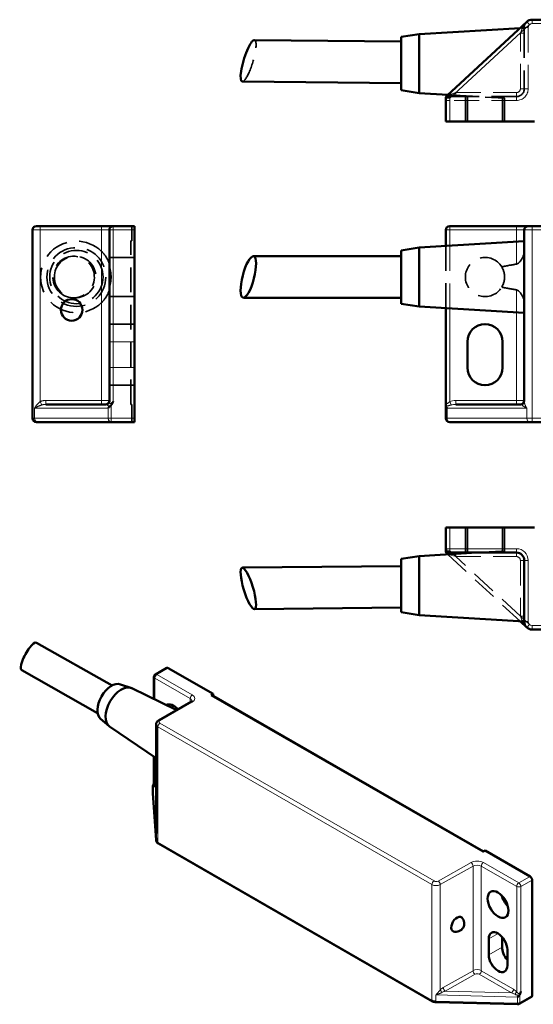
# Model space of a CAD drawing. Header units: millimetres. Extents: x 9 to 188, y 7 to 132.
# Tile 1 of 2: x 9 to 74, y 7 to 132. Entities that reach past the tile are written whole.
import ezdxf

# ---------------------------------------------------------------- set-up
doc = ezdxf.new("R2010")
doc.units = ezdxf.units.MM
doc.header["$LTSCALE"] = 0.5
doc.linetypes.add('CACHE', pattern=[9.525, 6.35, -3.175])
for name, color, linetype, lineweight in [('Arêtes cachées(ISO)', 6, 'CACHE', 35), ('Arêtes tangentes cachées(ISO)', 6, 'CACHE', 18), ('Arêtes tangentes visibles(ISO)', 7, 'Continuous', 18), ('Arêtes visibles(ISO)', 7, 'Continuous', 50)]:
    doc.layers.add(name, color=color, linetype=linetype, lineweight=lineweight)

msp = doc.modelspace()

# ---------------------------------------------------------------- linework, layer by layer
at = {"layer": 'Arêtes cachées(ISO)'}
for p, q in [((72.66, 131.28), (73.2, 131.31)), ((73.2, 131.34), (73.2, 130.64)), ((73.2, 130.64), (73.2, 123.54)), ((63.44, 122.77), (70.69, 122.33)), ((64.47, 122.54), (63.69, 122.54)), ((72.2, 122.54), (64.47, 122.54)), ((65.69, 122.54), (65.69, 119.34)), ((65.94, 122.54), (65.94, 119.34)), ((70.44, 122.54), (70.44, 119.34)), ((70.69, 122.33), (70.69, 119.34)), ((23.05, 106.03), (23.15, 106.03)), ((23.05, 106.03), (23.05, 106.03)), ((23.15, 106.03), (23.15, 104.13)), ((23.05, 83.29), (23.05, 104.13)), ((23.15, 104.13), (23.05, 104.13)), ((63.19, 103.49), (63.19, 95.57)), ((15.94, 102.18), (15.76, 102.18)), ((23.5, 102.03), (20.3, 102.03)), ((15.94, 96.88), (15.74, 96.88)), ((23.5, 97.03), (20.3, 97.03)), ((20.3, 93.53), (23.5, 93.53)), ((20.3, 85.73), (23.5, 85.73)), ((23.15, 83.29), (23.05, 83.29)), ((23.15, 83.29), (23.15, 81.03)), ((65.69, 64.38), (65.69, 67.58)), ((65.94, 64.38), (65.94, 67.58)), ((70.44, 64.38), (70.44, 67.58)), ((70.69, 64.59), (70.69, 67.58)), ((63.44, 64.15), (72.66, 55.64)), ((67.13, 64.38), (70.69, 64.59))]:
    msp.add_line(p, q, dxfattribs=at)
at = {"layer": 'Arêtes cachées(ISO)', "flags": 128}
for points in [[(73.52, 132.08), (73.5, 132.06), (73.48, 132.03), (73.46, 132.01), (73.43, 131.98), (73.41, 131.96), (73.39, 131.93), (73.37, 131.91), (73.36, 131.88), (73.34, 131.85), (73.32, 131.82), (73.31, 131.79), (73.29, 131.76), (73.28, 131.73), (73.27, 131.7), (73.25, 131.67), (73.24, 131.63), (73.23, 131.6), (73.23, 131.56), (73.22, 131.53), (73.21, 131.49), (73.21, 131.46), (73.2, 131.42), (73.2, 131.38), (73.2, 131.34)], [(63.69, 122.54), (63.66, 122.54), (63.63, 122.54), (63.6, 122.53), (63.57, 122.53), (63.53, 122.52), (63.5, 122.51), (63.47, 122.49), (63.44, 122.48), (63.42, 122.46), (63.39, 122.44), (63.36, 122.42), (63.34, 122.4), (63.31, 122.37), (63.29, 122.35), (63.27, 122.32), (63.26, 122.29), (63.24, 122.26), (63.23, 122.23), (63.22, 122.2), (63.21, 122.17), (63.2, 122.14), (63.2, 122.11), (63.19, 122.08), (63.19, 122.04)], [(70.33, 122.54), (70.36, 122.53), (70.39, 122.51), (70.41, 122.5), (70.44, 122.48), (70.46, 122.47), (70.48, 122.45), (70.51, 122.44), (70.53, 122.43), (70.55, 122.41), (70.57, 122.4), (70.58, 122.39), (70.6, 122.38), (70.61, 122.37), (70.63, 122.37), (70.64, 122.36), (70.65, 122.35), (70.66, 122.35), (70.67, 122.34), (70.68, 122.34), (70.68, 122.33), (70.69, 122.33), (70.69, 122.33), (70.69, 122.33), (70.69, 122.33)], [(19.3, 102.8), (19.3, 102.8), (19.3, 102.8), (19.3, 102.8), (19.3, 102.8), (19.3, 102.8), (19.3, 102.8), (19.3, 102.79), (19.3, 102.79), (19.3, 102.79), (19.31, 102.79), (19.31, 102.79), (19.31, 102.79), (19.31, 102.79), (19.31, 102.79), (19.31, 102.79), (19.31, 102.79), (19.31, 102.79), (19.31, 102.79), (19.31, 102.79), (19.31, 102.79), (19.31, 102.79), (19.31, 102.79), (19.31, 102.79), (19.31, 102.79)], [(20.3, 101.18), (20.3, 101.2), (20.29, 101.24), (20.27, 101.3), (20.25, 101.35), (20.22, 101.42), (20.2, 101.49), (20.17, 101.56), (20.13, 101.63), (20.1, 101.7), (20.06, 101.78), (20.02, 101.85), (19.98, 101.92), (19.94, 101.99), (19.89, 102.07), (19.84, 102.14), (19.79, 102.22), (19.74, 102.3), (19.68, 102.37), (19.62, 102.45), (19.56, 102.52), (19.5, 102.59), (19.44, 102.66), (19.37, 102.72), (19.31, 102.79)], [(72.2, 101.18), (72.29, 101.2), (72.38, 101.24), (72.45, 101.3), (72.52, 101.35), (72.59, 101.42), (72.65, 101.49), (72.7, 101.56), (72.76, 101.63), (72.81, 101.7), (72.85, 101.78), (72.9, 101.85), (72.94, 101.92), (72.97, 101.99), (73.01, 102.07), (73.04, 102.14), (73.07, 102.22), (73.1, 102.3), (73.13, 102.37), (73.15, 102.45), (73.17, 102.52), (73.18, 102.59), (73.19, 102.66), (73.2, 102.72), (73.2, 102.79)], [(73.2, 102.8), (73.2, 102.8), (73.2, 102.8), (73.2, 102.8), (73.2, 102.8), (73.2, 102.8), (73.2, 102.8), (73.2, 102.79), (73.2, 102.79), (73.2, 102.79), (73.2, 102.79), (73.2, 102.79), (73.2, 102.79), (73.2, 102.79), (73.2, 102.79), (73.2, 102.79), (73.2, 102.79), (73.2, 102.79), (73.2, 102.79), (73.2, 102.79), (73.2, 102.79), (73.2, 102.79), (73.2, 102.79), (73.2, 102.79), (73.2, 102.79)], [(20.3, 98.24), (20.33, 98.33), (20.36, 98.44), (20.39, 98.54), (20.42, 98.64), (20.44, 98.75), (20.46, 98.86), (20.48, 98.97), (20.49, 99.08), (20.5, 99.2), (20.51, 99.31), (20.52, 99.42), (20.52, 99.53), (20.52, 99.64), (20.51, 99.76), (20.5, 99.87), (20.49, 99.98), (20.48, 100.09), (20.46, 100.21), (20.44, 100.31), (20.42, 100.42), (20.39, 100.53), (20.36, 100.63), (20.33, 100.73), (20.3, 100.83)], [(70.33, 100.83), (70.4, 100.84), (70.47, 100.86), (70.54, 100.87), (70.61, 100.89), (70.68, 100.9), (70.75, 100.91), (70.83, 100.93), (70.9, 100.94), (70.98, 100.96), (71.05, 100.97), (71.13, 100.99), (71.21, 101), (71.29, 101.02), (71.36, 101.03), (71.44, 101.04), (71.53, 101.06), (71.61, 101.07), (71.69, 101.09), (71.77, 101.1), (71.86, 101.12), (71.94, 101.13), (72.03, 101.15), (72.11, 101.16), (72.2, 101.18)], [(70.33, 98.24), (70.39, 98.33), (70.44, 98.44), (70.48, 98.54), (70.53, 98.64), (70.57, 98.75), (70.6, 98.86), (70.63, 98.97), (70.65, 99.08), (70.67, 99.2), (70.68, 99.31), (70.69, 99.42), (70.69, 99.53), (70.69, 99.64), (70.68, 99.76), (70.67, 99.87), (70.65, 99.98), (70.63, 100.09), (70.6, 100.21), (70.57, 100.31), (70.53, 100.42), (70.48, 100.53), (70.44, 100.63), (70.39, 100.73), (70.33, 100.83)], [(72.2, 97.89), (72.11, 97.91), (72.03, 97.92), (71.94, 97.93), (71.86, 97.95), (71.77, 97.96), (71.69, 97.98), (71.61, 97.99), (71.53, 98.01), (71.44, 98.02), (71.36, 98.04), (71.29, 98.05), (71.21, 98.07), (71.13, 98.08), (71.05, 98.09), (70.98, 98.11), (70.9, 98.12), (70.83, 98.14), (70.75, 98.15), (70.68, 98.17), (70.61, 98.18), (70.54, 98.19), (70.47, 98.21), (70.4, 98.22), (70.33, 98.24)], [(19.31, 96.28), (19.37, 96.34), (19.44, 96.41), (19.5, 96.48), (19.56, 96.55), (19.62, 96.62), (19.68, 96.7), (19.74, 96.77), (19.79, 96.85), (19.84, 96.92), (19.89, 97), (19.94, 97.07), (19.98, 97.15), (20.02, 97.22), (20.06, 97.29), (20.1, 97.36), (20.13, 97.44), (20.17, 97.51), (20.2, 97.58), (20.22, 97.65), (20.25, 97.71), (20.27, 97.77), (20.29, 97.82), (20.3, 97.86), (20.3, 97.89)], [(73.2, 96.28), (73.2, 96.34), (73.19, 96.41), (73.18, 96.48), (73.17, 96.55), (73.15, 96.62), (73.13, 96.7), (73.1, 96.77), (73.07, 96.85), (73.04, 96.92), (73.01, 97), (72.97, 97.07), (72.94, 97.15), (72.9, 97.22), (72.85, 97.29), (72.81, 97.36), (72.76, 97.44), (72.7, 97.51), (72.65, 97.58), (72.59, 97.65), (72.52, 97.71), (72.45, 97.77), (72.38, 97.82), (72.29, 97.86), (72.2, 97.89)], [(19.31, 96.28), (19.31, 96.28), (19.31, 96.28), (19.31, 96.28), (19.31, 96.28), (19.31, 96.28), (19.31, 96.28), (19.31, 96.28), (19.31, 96.28), (19.31, 96.28), (19.31, 96.27), (19.31, 96.27), (19.31, 96.27), (19.31, 96.27), (19.31, 96.27), (19.3, 96.27), (19.3, 96.27), (19.3, 96.27), (19.3, 96.27), (19.3, 96.27), (19.3, 96.27), (19.3, 96.27), (19.3, 96.27), (19.3, 96.27), (19.3, 96.27)], [(73.2, 96.28), (73.2, 96.28), (73.2, 96.28), (73.2, 96.28), (73.2, 96.28), (73.2, 96.28), (73.2, 96.28), (73.2, 96.28), (73.2, 96.28), (73.2, 96.28), (73.2, 96.27), (73.2, 96.27), (73.2, 96.27), (73.2, 96.27), (73.2, 96.27), (73.2, 96.27), (73.2, 96.27), (73.2, 96.27), (73.2, 96.27), (73.2, 96.27), (73.2, 96.27), (73.2, 96.27), (73.2, 96.27), (73.2, 96.27), (73.2, 96.27)], [(20.52, 83.17), (20.52, 83.17), (20.51, 83.17), (20.51, 83.16), (20.51, 83.16), (20.5, 83.16), (20.5, 83.15), (20.5, 83.15), (20.49, 83.15), (20.49, 83.14), (20.49, 83.14), (20.49, 83.14), (20.48, 83.13), (20.48, 83.13), (20.48, 83.13), (20.47, 83.12), (20.47, 83.12), (20.46, 83.12), (20.46, 83.11), (20.46, 83.11), (20.45, 83.11), (20.45, 83.1), (20.45, 83.1), (20.44, 83.1), (20.44, 83.1)], [(20.8, 83.67), (20.79, 83.65), (20.78, 83.63), (20.77, 83.6), (20.76, 83.58), (20.75, 83.56), (20.74, 83.54), (20.73, 83.52), (20.71, 83.49), (20.7, 83.47), (20.69, 83.45), (20.68, 83.43), (20.67, 83.41), (20.66, 83.39), (20.65, 83.37), (20.64, 83.35), (20.62, 83.33), (20.61, 83.31), (20.6, 83.29), (20.59, 83.27), (20.58, 83.25), (20.56, 83.23), (20.55, 83.21), (20.53, 83.19), (20.52, 83.17)], [(70.69, 64.59), (70.69, 64.59), (70.69, 64.59), (70.69, 64.59), (70.68, 64.59), (70.68, 64.58), (70.67, 64.58), (70.66, 64.57), (70.65, 64.57), (70.64, 64.56), (70.63, 64.55), (70.61, 64.54), (70.6, 64.54), (70.58, 64.53), (70.57, 64.52), (70.55, 64.5), (70.53, 64.49), (70.51, 64.48), (70.48, 64.47), (70.46, 64.45), (70.44, 64.44), (70.41, 64.42), (70.39, 64.41), (70.36, 64.39), (70.33, 64.38)]]:
    msp.add_lwpolyline(points, dxfattribs=at)
at = {"layer": 'Arêtes cachées(ISO)'}
for radius in [3.75, 3.4]:
    msp.add_circle((16.1, 99.53), radius, dxfattribs=at)
for centre, radius, start, end in [((72.2, 123.54), 1, 270, 0), ((16.1, 99.53), 4.57, 45.5689, 314.4311), ((68.19, 99.53), 2.5, 31.2269, 328.7731)]:
    msp.add_arc(centre, radius, start, end, dxfattribs=at)
for centre, major_axis, ratio, start_param, end_param in [((38.02, 127.1), (0.8, 2.64), 0.217852, 3.205227, 6.34682), ((20.52, 82.79), (0.458, 0.458), 0.437897, 1.317782, 1.98354)]:
    msp.add_ellipse(centre, major_axis=major_axis, ratio=ratio, start_param=start_param, end_param=end_param, dxfattribs=at)
for centre, major_axis, ratio in [((15.75, 99.53), (-0.9, -2.49), 0.996324), ((15.94, 99.53), (-2.65, 0), 0.99995)]:
    msp.add_ellipse(centre, major_axis=major_axis, ratio=ratio, dxfattribs=at)
at = {"layer": 'Arêtes tangentes cachées(ISO)'}
for p, q in [((72.7, 130.64), (72.88, 131.15)), ((73.2, 130.64), (72.7, 130.64)), ((72.7, 123.54), (72.7, 130.64)), ((73.7, 131.34), (73.2, 131.34)), ((73.7, 131.34), (73.7, 123.54)), ((73.2, 123.54), (72.7, 123.54)), ((73.7, 123.54), (73.2, 123.54)), ((63.19, 122.04), (63.69, 122.04)), ((63.69, 122.54), (63.69, 122.32)), ((72.2, 122.04), (63.69, 122.04)), ((63.87, 122.85), (64.47, 123.04)), ((64.47, 123.04), (64.47, 122.54)), ((64.47, 123.04), (72.2, 123.04)), ((72.2, 122.54), (72.2, 123.04)), ((72.2, 122.04), (72.2, 122.54)), ((11.5, 106.03), (11.5, 105.53)), ((11.5, 83.64), (11.5, 105.53)), ((19.3, 106.03), (19.3, 105.53)), ((19.3, 102.8), (19.3, 105.53)), ((63.69, 95.54), (63.69, 103.52)), ((72.2, 104.04), (72.2, 101.18)), ((72.2, 97.89), (72.2, 95.02)), ((19.3, 96.27), (19.3, 83.79)), ((20.3, 91.28), (23.5, 91.28)), ((20.3, 87.98), (23.5, 87.98)), ((11.5, 83.64), (11.69, 83.22)), ((12.21, 83.79), (12.21, 83.29)), ((12.21, 83.79), (12.21, 83.79)), ((19.3, 83.79), (19.3, 83.29)), ((20.52, 83.17), (20.52, 81.53)), ((20.8, 83.67), (20.8, 83.67)), ((10.77, 81.53), (10.77, 82.79)), ((20.15, 82.79), (20.15, 82.79)), ((20.15, 81.53), (20.15, 82.79)), ((20.52, 81.03), (20.52, 81.53)), ((63.69, 64.59), (63.19, 64.59)), ((63.69, 64.59), (63.35, 64.23)), ((63.69, 64.59), (64.47, 63.88)), ((64.47, 63.88), (63.87, 64.07)), ((64.47, 64.21), (64.47, 63.88)), ((72.2, 63.88), (72.2, 64.38)), ((64.47, 63.88), (72.2, 63.88)), ((72.7, 56.28), (64.47, 63.88)), ((72.7, 63.38), (73.2, 63.38)), ((72.7, 63.38), (72.7, 56.28)), ((72.7, 56.28), (73.2, 56.28)), ((72.88, 55.77), (72.7, 56.28)), ((72.7, 56.28), (73.86, 55.21)), ((73.52, 54.84), (73.86, 55.21))]:
    msp.add_line(p, q, dxfattribs=at)
at = {"layer": 'Arêtes tangentes cachées(ISO)', "flags": 128}
for points in [[(72.88, 131.15), (72.89, 131.2), (72.91, 131.24), (72.93, 131.28), (72.95, 131.32), (72.97, 131.36), (72.99, 131.4), (73.01, 131.45), (73.03, 131.49), (73.06, 131.53), (73.08, 131.57), (73.11, 131.61), (73.14, 131.64), (73.17, 131.68), (73.2, 131.72), (73.23, 131.76), (73.26, 131.8), (73.29, 131.83), (73.32, 131.87), (73.35, 131.91), (73.38, 131.94), (73.42, 131.98), (73.45, 132.01), (73.49, 132.05), (73.52, 132.08)], [(63.2, 122.41), (63.22, 122.43), (63.25, 122.46), (63.28, 122.48), (63.31, 122.51), (63.33, 122.53), (63.36, 122.56), (63.39, 122.58), (63.42, 122.6), (63.45, 122.62), (63.48, 122.65), (63.51, 122.67), (63.54, 122.68), (63.56, 122.7), (63.59, 122.72), (63.62, 122.74), (63.65, 122.75), (63.68, 122.77), (63.71, 122.78), (63.73, 122.8), (63.76, 122.81), (63.79, 122.82), (63.82, 122.83), (63.84, 122.84), (63.87, 122.85)], [(10.77, 82.79), (10.79, 82.83), (10.81, 82.87), (10.84, 82.91), (10.86, 82.95), (10.89, 82.99), (10.91, 83.02), (10.94, 83.06), (10.97, 83.1), (10.99, 83.14), (11.02, 83.18), (11.05, 83.22), (11.08, 83.25), (11.11, 83.29), (11.15, 83.33), (11.18, 83.36), (11.21, 83.4), (11.25, 83.43), (11.28, 83.47), (11.32, 83.5), (11.35, 83.53), (11.39, 83.56), (11.43, 83.59), (11.46, 83.62), (11.5, 83.64)], [(11.69, 83.22), (11.65, 83.2), (11.61, 83.19), (11.57, 83.17), (11.52, 83.16), (11.48, 83.14), (11.44, 83.13), (11.4, 83.11), (11.36, 83.09), (11.32, 83.07), (11.28, 83.06), (11.24, 83.04), (11.2, 83.02), (11.16, 83), (11.12, 82.98), (11.09, 82.96), (11.05, 82.94), (11.01, 82.93), (10.97, 82.91), (10.94, 82.89), (10.9, 82.87), (10.87, 82.85), (10.83, 82.83), (10.8, 82.81), (10.77, 82.79)], [(20.44, 83.1), (20.41, 83.09), (20.39, 83.09), (20.36, 83.09), (20.34, 83.09), (20.31, 83.09), (20.29, 83.1), (20.26, 83.1), (20.24, 83.1), (20.22, 83.11), (20.2, 83.11), (20.18, 83.12), (20.16, 83.12), (20.14, 83.13), (20.12, 83.14), (20.11, 83.14), (20.09, 83.15), (20.08, 83.16), (20.06, 83.17), (20.05, 83.17), (20.04, 83.18), (20.03, 83.19), (20.01, 83.2), (20, 83.2), (20, 83.21)], [(20.3, 83.63), (20.3, 83.61), (20.31, 83.58), (20.31, 83.55), (20.32, 83.52), (20.33, 83.5), (20.34, 83.47), (20.35, 83.45), (20.37, 83.43), (20.38, 83.41), (20.4, 83.4), (20.43, 83.4), (20.45, 83.4), (20.47, 83.4), (20.5, 83.42), (20.53, 83.43), (20.56, 83.45), (20.58, 83.48), (20.61, 83.5), (20.64, 83.53), (20.67, 83.56), (20.71, 83.59), (20.74, 83.62), (20.77, 83.64), (20.8, 83.67)], [(63.66, 64.16), (63.66, 64.16), (63.67, 64.15), (63.68, 64.15), (63.69, 64.14), (63.7, 64.14), (63.71, 64.13), (63.72, 64.13), (63.73, 64.13), (63.74, 64.12), (63.75, 64.12), (63.76, 64.11), (63.76, 64.11), (63.77, 64.11), (63.78, 64.1), (63.79, 64.1), (63.8, 64.09), (63.81, 64.09), (63.82, 64.09), (63.83, 64.08), (63.84, 64.08), (63.84, 64.08), (63.85, 64.08), (63.86, 64.07), (63.87, 64.07)], [(72.88, 55.77), (72.88, 55.76), (72.88, 55.75), (72.88, 55.75), (72.89, 55.74), (72.89, 55.74), (72.89, 55.73), (72.89, 55.72), (72.89, 55.72), (72.9, 55.71), (72.9, 55.71), (72.9, 55.7), (72.9, 55.69), (72.91, 55.69), (72.91, 55.68), (72.91, 55.68), (72.91, 55.67), (72.92, 55.66), (72.92, 55.66), (72.92, 55.65), (72.92, 55.64), (72.93, 55.64), (72.93, 55.63), (72.93, 55.63), (72.93, 55.62)]]:
    msp.add_lwpolyline(points, dxfattribs=at)
at = {"layer": 'Arêtes tangentes cachées(ISO)'}
for centre, radius, start, end in [((74.2, 131.34), 0.5, 132.703, 180), ((72.2, 123.54), 0.5, 270, 0), ((72.2, 123.54), 1.5, 270, 0), ((72.2, 63.38), 0.5, 0, 90)]:
    msp.add_arc(centre, radius, start, end, dxfattribs=at)
for centre, major_axis, ratio, start_param, end_param in [((72.7, 131.34), (0.5, 0), 0.405954, 5.070847, 6.283185), ((63.69, 123.04), (0, -0.5), 0.388824, 0, 1.172047), ((12.21, 82.79), (-1.36, 0), 0.734879, 4.712389, 5.256079), ((12.21, 82.79), (-0.993, 0), 0.503358, 4.712389, 5.256079), ((19.8, 82.79), (0, 0.5), 0.734879, 5.726541, 6.283185), ((19.8, 83.64), (0.5, 0), 0.921312, 5.111138, 6.283185), ((11.13, 81.53), (0, -0.5), 0.734879, 4.712389, 6.283185), ((20.52, 81.53), (0, -0.5), 0.734879, 4.712389, 6.283185), ((63.69, 63.88), (0, -0.5), 0.388824, 1.969545, 2.211736), ((72.7, 55.58), (0.5, 0), 0.405954, 0.144466, 1.212338)]:
    msp.add_ellipse(centre, major_axis=major_axis, ratio=ratio, start_param=start_param, end_param=end_param, dxfattribs=at)
at = {"layer": 'Arêtes tangentes visibles(ISO)'}
for p, q in [((73.86, 131.71), (73.52, 132.08)), ((74.2, 131.84), (74.2, 132.34)), ((74.2, 131.84), (140.1, 131.84)), ((63.69, 122.32), (73.86, 131.71)), ((63.19, 122.32), (63.69, 122.32)), ((63.35, 122.69), (63.69, 122.32)), ((63.69, 119.34), (63.69, 122.32)), ((11.49, 105.53), (10.5, 105.53)), ((11.49, 105.53), (11.49, 83.64)), ((11.49, 105.53), (19.31, 105.53)), ((19.31, 105.53), (19.31, 83.79)), ((19.31, 105.53), (20.3, 105.53)), ((20.8, 105.53), (20.3, 105.53)), ((20.8, 105.53), (20.8, 106.03)), ((20.8, 83.67), (20.8, 105.53)), ((20.8, 105.53), (23.5, 105.53)), ((63.19, 105.53), (63.69, 105.53)), ((63.69, 106.03), (63.69, 105.53)), ((63.69, 105.53), (72.2, 105.53)), ((63.69, 103.52), (63.69, 105.53)), ((72.2, 105.53), (72.2, 106.03)), ((72.2, 105.53), (72.2, 104.04)), ((72.2, 105.53), (73.2, 105.53)), ((74.2, 105.53), (73.2, 105.53)), ((74.2, 105.53), (74.2, 106.03)), ((74.2, 105.53), (140.1, 105.53)), ((74.2, 81.53), (74.2, 105.53)), ((63.69, 83.64), (63.69, 95.54)), ((72.2, 95.02), (72.2, 83.79)), ((19.31, 83.79), (12.21, 83.79)), ((20.3, 83.79), (19.31, 83.79)), ((20.52, 81.53), (20.52, 83.18)), ((63.69, 83.64), (63.87, 83.21)), ((64.47, 83.79), (64.47, 83.29)), ((72.2, 83.79), (64.47, 83.79)), ((72.2, 83.29), (72.2, 83.79)), ((73.2, 83.79), (72.2, 83.79)), ((10.76, 82.79), (20.15, 82.79)), ((10.76, 82.79), (10.76, 81.53)), ((20.15, 82.79), (20.15, 81.53)), ((63.35, 82.79), (73.52, 82.79)), ((63.35, 81.53), (63.35, 82.79)), ((73.52, 81.53), (73.52, 82.79)), ((10.5, 81.53), (10.76, 81.53)), ((20.15, 81.53), (10.76, 81.53)), ((20.52, 81.53), (20.15, 81.53)), ((23.5, 81.53), (20.52, 81.53)), ((20.52, 81.03), (20.52, 81.53)), ((63.35, 81.53), (63.19, 81.53)), ((73.52, 81.53), (63.35, 81.53)), ((73.52, 81.53), (74.2, 81.53)), ((74.2, 81.03), (74.2, 81.53)), ((140.1, 81.53), (74.2, 81.53)), ((63.69, 64.88), (63.69, 67.58)), ((63.69, 64.88), (63.19, 64.88)), ((72.2, 64.88), (63.69, 64.88)), ((63.69, 64.88), (63.69, 64.38)), ((64.47, 64.38), (64.47, 64.21)), ((72.2, 64.38), (72.2, 64.88)), ((73.2, 63.38), (73.7, 63.38)), ((73.7, 55.58), (73.7, 63.38)), ((73.2, 55.58), (73.7, 55.58)), ((140.1, 55.08), (74.2, 55.08)), ((74.2, 54.58), (74.2, 55.08)), ((26.36, 48.84), (27.8, 49.66)), ((26.1, 48.38), (30.61, 45.78)), ((26.1, 45.66), (26.1, 48.38)), ((30.88, 46.24), (26.36, 48.84)), ((26.74, 42.94), (30.88, 45.32)), ((30.61, 45.78), (30.61, 45.29)), ((26.48, 42.17), (61.43, 22.05)), ((26.48, 27.46), (26.48, 42.17)), ((61.69, 22.51), (26.74, 42.63)), ((26.1, 34.95), (26.1, 38.29)), ((25.84, 34.49), (26.26, 28.51)), ((25.84, 33.72), (25.84, 34.49)), ((26.25, 34.34), (26.26, 34.34)), ((26.26, 34.22), (26.25, 34.34)), ((26.26, 27.75), (25.84, 33.72)), ((26.26, 27.75), (26.26, 28.51)), ((61.43, 7.33), (26.48, 27.46)), ((66.41, 24.87), (62.22, 22.5)), ((62.48, 22.04), (66.67, 24.41)), ((66.67, 24.41), (66.67, 11.07)), ((67.72, 24.41), (67.72, 11.07)), ((67.72, 24.41), (72.24, 21.81)), ((72.5, 22.27), (67.99, 24.86)), ((73.94, 23.09), (72.5, 22.27)), ((72.77, 21.81), (74.2, 22.63)), ((61.43, 22.05), (61.43, 7.33)), ((62.48, 22.04), (62.48, 8.62)), ((72.24, 21.81), (72.24, 8.38)), ((72.77, 8.4), (72.77, 21.81)), ((68.66, 15.13), (69.86, 15.82)), ((68.66, 13.11), (70.36, 14.08)), ((66.67, 11.07), (62.87, 8.93)), ((63.13, 8.47), (66.93, 10.61)), ((67.46, 10.61), (71.56, 8.25)), ((71.82, 8.71), (67.72, 11.07)), ((61.92, 7.97), (72.34, 7.71)), ((61.92, 7.97), (61.92, 7.2)), ((71.56, 8.25), (63.13, 8.47)), ((72.34, 7.71), (72.34, 6.94)), ((72.62, 7), (72.62, 8.01)), ((74.2, 7.91), (72.62, 7)), ((72.34, 6.94), (61.92, 7.2))]:
    msp.add_line(p, q, dxfattribs=at)
at = {"layer": 'Arêtes tangentes visibles(ISO)', "flags": 128}
for points in [[(11.49, 83.64), (11.45, 83.61), (11.42, 83.58), (11.38, 83.56), (11.34, 83.53), (11.31, 83.49), (11.27, 83.46), (11.24, 83.43), (11.21, 83.39), (11.17, 83.36), (11.14, 83.32), (11.11, 83.29), (11.08, 83.25), (11.05, 83.21), (11.02, 83.18), (10.99, 83.14), (10.96, 83.1), (10.93, 83.06), (10.91, 83.02), (10.88, 82.98), (10.86, 82.94), (10.83, 82.91), (10.81, 82.87), (10.79, 82.83), (10.76, 82.79)], [(10.76, 82.79), (10.8, 82.81), (10.83, 82.83), (10.86, 82.85), (10.9, 82.87), (10.93, 82.89), (10.97, 82.91), (11.01, 82.92), (11.04, 82.94), (11.08, 82.96), (11.12, 82.98), (11.16, 83), (11.19, 83.02), (11.23, 83.04), (11.27, 83.06), (11.31, 83.07), (11.35, 83.09), (11.39, 83.11), (11.43, 83.12), (11.47, 83.14), (11.51, 83.16), (11.56, 83.17), (11.6, 83.19), (11.64, 83.2), (11.68, 83.21)], [(20, 83.21), (20.01, 83.2), (20.02, 83.2), (20.03, 83.19), (20.04, 83.18), (20.05, 83.17), (20.06, 83.17), (20.08, 83.16), (20.09, 83.15), (20.11, 83.14), (20.13, 83.14), (20.14, 83.13), (20.16, 83.12), (20.18, 83.12), (20.2, 83.11), (20.22, 83.11), (20.24, 83.1), (20.26, 83.1), (20.29, 83.1), (20.31, 83.09), (20.34, 83.09), (20.36, 83.09), (20.39, 83.09), (20.41, 83.09), (20.44, 83.1)], [(20.8, 83.67), (20.77, 83.64), (20.74, 83.62), (20.71, 83.59), (20.68, 83.56), (20.64, 83.53), (20.61, 83.51), (20.59, 83.48), (20.56, 83.46), (20.53, 83.43), (20.5, 83.42), (20.47, 83.4), (20.45, 83.4), (20.43, 83.4), (20.4, 83.4), (20.38, 83.41), (20.37, 83.43), (20.35, 83.45), (20.34, 83.47), (20.33, 83.5), (20.32, 83.52), (20.31, 83.55), (20.31, 83.58), (20.3, 83.61), (20.3, 83.63)], [(63.69, 83.64), (63.66, 83.61), (63.63, 83.58), (63.6, 83.55), (63.57, 83.52), (63.53, 83.5), (63.5, 83.47), (63.47, 83.45), (63.44, 83.43), (63.42, 83.41), (63.39, 83.4), (63.36, 83.4), (63.34, 83.4), (63.31, 83.4), (63.29, 83.42), (63.27, 83.43), (63.26, 83.45), (63.24, 83.48), (63.23, 83.5), (63.22, 83.53), (63.21, 83.56), (63.2, 83.59), (63.2, 83.62), (63.19, 83.64), (63.19, 83.67)], [(63.2, 83.1), (63.22, 83.09), (63.25, 83.09), (63.28, 83.09), (63.31, 83.09), (63.33, 83.09), (63.36, 83.1), (63.39, 83.1), (63.42, 83.1), (63.45, 83.11), (63.48, 83.11), (63.51, 83.12), (63.54, 83.12), (63.56, 83.13), (63.59, 83.14), (63.62, 83.14), (63.65, 83.15), (63.68, 83.16), (63.71, 83.17), (63.73, 83.17), (63.76, 83.18), (63.79, 83.19), (63.82, 83.2), (63.84, 83.2), (63.87, 83.21)], [(72.88, 83.22), (72.89, 83.2), (72.91, 83.19), (72.93, 83.17), (72.95, 83.16), (72.97, 83.14), (72.99, 83.13), (73.01, 83.11), (73.03, 83.09), (73.06, 83.07), (73.08, 83.06), (73.11, 83.04), (73.14, 83.02), (73.17, 83), (73.2, 82.98), (73.23, 82.96), (73.26, 82.94), (73.29, 82.93), (73.32, 82.91), (73.35, 82.89), (73.38, 82.87), (73.42, 82.85), (73.45, 82.83), (73.49, 82.81), (73.52, 82.79)], [(73.52, 82.79), (73.5, 82.83), (73.48, 82.87), (73.46, 82.91), (73.43, 82.95), (73.41, 82.99), (73.39, 83.02), (73.37, 83.06), (73.36, 83.1), (73.34, 83.14), (73.32, 83.18), (73.31, 83.22), (73.29, 83.25), (73.28, 83.29), (73.27, 83.33), (73.25, 83.36), (73.24, 83.4), (73.23, 83.43), (73.23, 83.47), (73.22, 83.5), (73.21, 83.53), (73.21, 83.56), (73.2, 83.59), (73.2, 83.62), (73.2, 83.64)], [(63.2, 64.51), (63.22, 64.5), (63.23, 64.48), (63.25, 64.46), (63.27, 64.44), (63.29, 64.43), (63.31, 64.41), (63.33, 64.39), (63.35, 64.38), (63.36, 64.36), (63.38, 64.34), (63.4, 64.33), (63.42, 64.31), (63.44, 64.3), (63.46, 64.29), (63.48, 64.27), (63.5, 64.26), (63.52, 64.24), (63.54, 64.23), (63.56, 64.22), (63.58, 64.21), (63.6, 64.2), (63.62, 64.18), (63.64, 64.17), (63.66, 64.16)], [(72.93, 55.62), (72.95, 55.58), (72.97, 55.55), (72.99, 55.51), (73.01, 55.48), (73.03, 55.44), (73.05, 55.41), (73.07, 55.37), (73.09, 55.34), (73.12, 55.31), (73.14, 55.27), (73.16, 55.24), (73.19, 55.21), (73.21, 55.17), (73.24, 55.14), (73.27, 55.11), (73.29, 55.08), (73.32, 55.05), (73.35, 55.02), (73.38, 54.99), (73.4, 54.96), (73.43, 54.93), (73.46, 54.9), (73.49, 54.87), (73.52, 54.84)], [(25.91, 34.81), (25.91, 34.79), (25.91, 34.78), (25.91, 34.76), (25.91, 34.74), (25.92, 34.73), (25.92, 34.71), (25.92, 34.7), (25.92, 34.69), (25.93, 34.67), (25.93, 34.66), (25.94, 34.65), (25.94, 34.64), (25.95, 34.63), (25.95, 34.62), (25.96, 34.61), (25.97, 34.6), (25.97, 34.59), (25.98, 34.58), (25.99, 34.58), (26, 34.57), (26, 34.56), (26.01, 34.55), (26.02, 34.55), (26.03, 34.54)], [(26.1, 34.95), (26.09, 34.95), (26.08, 34.94), (26.08, 34.94), (26.07, 34.94), (26.06, 34.93), (26.05, 34.93), (26.05, 34.93), (26.04, 34.92), (26.04, 34.92), (26.03, 34.92), (26.02, 34.92), (26.02, 34.92), (26.01, 34.92), (26.01, 34.92), (26.01, 34.92), (26, 34.92), (26, 34.92), (26, 34.92), (25.99, 34.92), (25.99, 34.93), (25.99, 34.93), (25.99, 34.94), (25.99, 34.95), (25.99, 34.96)], [(26.26, 28.66), (26.26, 28.66), (26.26, 28.65), (26.26, 28.64), (26.25, 28.64), (26.25, 28.63), (26.25, 28.63), (26.25, 28.62), (26.25, 28.61), (26.25, 28.61), (26.25, 28.6), (26.25, 28.59), (26.25, 28.59), (26.25, 28.58), (26.25, 28.58), (26.25, 28.57), (26.25, 28.56), (26.25, 28.56), (26.26, 28.55), (26.26, 28.55), (26.26, 28.54), (26.26, 28.53), (26.26, 28.53), (26.26, 28.52), (26.26, 28.51)], [(26.26, 28.51), (26.26, 28.52), (26.26, 28.52), (26.26, 28.52), (26.26, 28.52), (26.26, 28.52), (26.26, 28.53), (26.26, 28.53), (26.26, 28.53), (26.26, 28.53), (26.26, 28.53), (26.26, 28.54), (26.26, 28.54), (26.26, 28.54), (26.26, 28.54), (26.26, 28.54), (26.26, 28.55), (26.26, 28.55), (26.26, 28.55), (26.26, 28.55), (26.26, 28.55), (26.26, 28.56), (26.26, 28.56), (26.26, 28.56), (26.26, 28.56)], [(62.48, 8.62), (62.46, 8.59), (62.44, 8.56), (62.42, 8.54), (62.4, 8.51), (62.37, 8.48), (62.35, 8.45), (62.33, 8.42), (62.31, 8.4), (62.28, 8.37), (62.26, 8.34), (62.24, 8.31), (62.21, 8.28), (62.19, 8.26), (62.16, 8.23), (62.14, 8.2), (62.12, 8.18), (62.09, 8.15), (62.07, 8.12), (62.04, 8.1), (62.02, 8.07), (62, 8.05), (61.97, 8.02), (61.95, 8), (61.92, 7.97)], [(61.92, 7.97), (61.96, 7.99), (62, 8), (62.03, 8.01), (62.07, 8.02), (62.1, 8.03), (62.14, 8.05), (62.18, 8.06), (62.21, 8.07), (62.25, 8.09), (62.28, 8.1), (62.32, 8.12), (62.36, 8.13), (62.39, 8.14), (62.43, 8.16), (62.46, 8.17), (62.49, 8.19), (62.53, 8.21), (62.56, 8.22), (62.59, 8.24), (62.63, 8.25), (62.66, 8.27), (62.69, 8.28), (62.72, 8.3), (62.75, 8.32)], [(71.98, 8.08), (72, 8.07), (72.02, 8.06), (72.04, 8.05), (72.06, 8.04), (72.08, 8.03), (72.1, 8.02), (72.13, 8.01), (72.15, 8.01), (72.17, 8), (72.2, 7.99), (72.22, 7.98), (72.25, 7.97), (72.27, 7.97), (72.3, 7.96), (72.32, 7.96), (72.35, 7.95), (72.38, 7.95), (72.41, 7.94), (72.43, 7.94), (72.46, 7.94), (72.49, 7.94), (72.52, 7.94), (72.55, 7.94), (72.57, 7.94)], [(72.77, 8.4), (72.75, 8.38), (72.73, 8.35), (72.71, 8.33), (72.69, 8.3), (72.67, 8.28), (72.65, 8.25), (72.63, 8.23), (72.6, 8.21), (72.58, 8.2), (72.56, 8.18), (72.53, 8.18), (72.5, 8.17), (72.48, 8.17), (72.45, 8.17), (72.43, 8.18), (72.4, 8.2), (72.38, 8.21), (72.36, 8.23), (72.33, 8.25), (72.31, 8.28), (72.29, 8.3), (72.27, 8.33), (72.26, 8.35), (72.24, 8.38)]]:
    msp.add_lwpolyline(points, dxfattribs=at)
at = {"layer": 'Arêtes tangentes visibles(ISO)'}
for centre, radius, start, end in [((74.2, 131.34), 0.5, 90, 132.703), ((72.2, 63.38), 1.5, 0, 90), ((74.2, 55.58), 0.5, 180, 270)]:
    msp.add_arc(centre, radius, start, end, dxfattribs=at)
for centre, major_axis, ratio, start_param, end_param in [((11.5, 105.53), (0, 0.5), 0.01, 0, 1.570796), ((19.32, 105.53), (0, 0.5), 0.01, 0, 1.570796), ((12.21, 82.79), (-1.37, 0), 0.730663, 4.712389, 5.264124), ((11.49, 83.64), (0.205, -0.456), 0.00912, 0.361904, 1.566695), ((12.2, 82.79), (-1, 0), 0.500045, 4.712389, 5.264124), ((12.2, 83.79), (0, -0.5), 0.01, 0, 1.570796), ((19.31, 83.79), (0, -0.5), 0.01, 0, 1.570796), ((19.8, 82.79), (0, -0.5), 0.737418, 2.581824, 3.141593), ((19.8, 83.63), (0.5, 0), 0.920911, 5.114717, 6.283185), ((64.47, 82.79), (-1.47, 0), 0.678199, 4.712389, 5.269033), ((64.47, 82.79), (-1.14, 0), 0.440375, 4.712389, 5.269033), ((72.7, 82.79), (0, -0.5), 0.678199, 2.597902, 3.141593), ((72.7, 83.64), (0.5, 0), 0.913893, 5.070847, 6.283185), ((11.13, 81.53), (0, -0.5), 0.737418, 4.712389, 6.283185), ((20.52, 81.53), (0, -0.5), 0.737418, 4.712389, 6.283185), ((63.69, 81.53), (0, -0.5), 0.678199, 4.712389, 6.283185), ((73.86, 81.53), (0, -0.5), 0.678199, 4.712389, 6.283185), ((63.69, 63.88), (0, 0.5), 0.388824, 5.353329, 6.283185), ((72.7, 55.58), (0.5, 0), 0.405954, 0, 0.144466), ((26.36, 48.53), (-0.375, 0), 0.575862, 0, 0.785398), ((26.36, 48.53), (0.187, 0.325), 0.578093, 0.783464, 2.354261), ((26.36, 48.53), (-0.187, 0.325), 0.578093, 5.499721, 6.283185), ((30.88, 45.93), (-0.187, -0.325), 0.578093, 3.925057, 5.495853), ((30.08, 45.47), (0.75, 0), 0.575862, 0.000214, 0.785398), ((30.88, 45.01), (-0.187, 0.325), 0.578093, 5.499721, 6.283185), ((30.08, 45.78), (1.13, 0), 0.575862, 5.497787, 7.068583), ((26.74, 42.63), (-0.187, 0.325), 0.578093, 5.499721, 6.283185), ((27.01, 42.79), (-0.375, 0), 0.575862, 5.497787, 7.068583), ((27.01, 42.48), (-0.75, 0), 0.575862, 0, 0.785398), ((26.74, 42.33), (-0.187, -0.325), 0.578093, 3.925057, 5.495853), ((25.83, 34.8), (-0.033, -0.374), 0.756513, 0.885274, 2.057321), ((26.25, 34.04), (-0.376, 0.541), 0.287277, 5.104108, 5.660752), ((26.51, 34.19), (0.704, -0.672), 0.505979, 2.354701, 2.577401), ((26.25, 34.65), (-0.187, -0.325), 0.578093, 0.783464, 0.816875), ((26.22, 33.73), (-0.375, 0), 0.575862, 0, 0.04009), ((26.22, 33.73), (-0.374, -0.026), 0.81689, 6.226347, 6.283185), ((27.01, 27.76), (-0.75, 0), 0.575862, 0.04009, 0.785398), ((26.63, 27.75), (-0.374, -0.026), 0.81689, 6.226347, 6.283185), ((26.74, 27.61), (-0.187, -0.325), 0.578093, 5.495853, 6.283185), ((67.19, 24.41), (-1.12, 0), 0.575862, 3.926991, 5.487787), ((66.41, 24.56), (-0.184, 0.327), 0.572284, 3.933874, 5.504671), ((67.19, 24.1), (0.75, 0), 0.575862, 0.785398, 2.346195), ((67.99, 24.56), (0.187, 0.325), 0.578093, 0.783464, 2.354261), ((61.69, 22.2), (0.187, 0.325), 0.578093, 0.783464, 2.354261), ((61.96, 22.35), (0.75, 0), 0.575862, 3.926991, 5.487787), ((61.96, 22.66), (-0.375, 0), 0.575862, 0.785398, 2.346195), ((62.22, 22.2), (-0.184, 0.327), 0.572284, 3.933874, 5.504671), ((72.5, 21.96), (-0.187, -0.325), 0.578093, 3.925057, 5.495853), ((72.5, 21.96), (0.375, 0), 0.575862, 3.926991, 5.497787), ((72.5, 21.96), (0.187, -0.325), 0.578093, 0.787332, 2.358128), ((67.19, 10.77), (-0.75, 0), 0.575862, 3.926991, 5.487787), ((66.93, 10.92), (0.184, -0.327), 0.572284, 3.933874, 5.504671), ((67.19, 10.46), (0.375, 0), 0.575862, 0.785398, 2.346195), ((67.46, 10.92), (-0.187, -0.325), 0.578093, 0.783464, 2.354261), ((62.87, 8.31), (-0.645, -0.655), 0.53152, 4.21713, 4.768865), ((63.13, 8.77), (0.184, -0.327), 0.572284, 3.933874, 5.504671), ((62.74, 8.46), (0.275, -0.255), 0.285756, 3.796706, 5.001497), ((63.13, 8.16), (-0.711, -0.236), 0.391846, 4.583016, 5.134751), ((71.56, 8.56), (-0.187, -0.325), 0.578093, 0.783464, 2.354261), ((71.56, 7.95), (0.796, -0.271), 0.347592, 1.128709, 1.688478), ((71.82, 8.1), (-0.708, 0.673), 0.504693, 4.599892, 5.159661), ((71.97, 8.23), (-0.273, -0.257), 0.307917, 1.32007, 2.488538), ((61.96, 7.64), (-0.75, 0), 0.575862, 0.785398, 1.526955), ((61.69, 7.48), (-0.187, -0.325), 0.578093, 5.495853, 6.283185), ((61.94, 7.42), (-0.009, -0.375), 0.035831, 5.326499, 6.283185), ((72.35, 7.16), (0.375, 0), 0.575862, 4.668548, 5.497787), ((72.35, 7.16), (-0.009, -0.375), 0.035831, 5.326499, 6.283185), ((72.35, 7.16), (0.187, -0.325), 0.578093, 0, 0.787332)]:
    msp.add_ellipse(centre, major_axis=major_axis, ratio=ratio, start_param=start_param, end_param=end_param, dxfattribs=at)
at = {"layer": 'Arêtes visibles(ISO)'}
for p, q in [((73.52, 132.08), (63.35, 122.69)), ((140.1, 132.34), (74.2, 132.34)), ((59.79, 130.49), (72.66, 131.28)), ((57.49, 129.55), (38.79, 129.74)), ((57.49, 130.14), (59.79, 130.49)), ((57.49, 130.14), (57.49, 123.34)), ((59.79, 122.99), (59.79, 130.49)), ((57.49, 124.25), (37.26, 124.45)), ((57.49, 123.34), (59.79, 122.99)), ((59.79, 122.99), (63.44, 122.77)), ((63.19, 122.32), (63.19, 119.34)), ((63.69, 119.34), (63.19, 119.34)), ((63.69, 119.34), (74.5, 119.34)), ((10.5, 105.53), (10.5, 81.53)), ((11, 106.03), (11.5, 106.03)), ((19.32, 106.03), (11.5, 106.03)), ((20.8, 106.03), (19.32, 106.03)), ((20.3, 105.53), (20.3, 83.63)), ((23.5, 106.03), (20.8, 106.03)), ((23.5, 106.03), (23.5, 105.53)), ((23.5, 81.53), (23.5, 105.53)), ((63.19, 105.53), (63.19, 103.49)), ((72.2, 106.03), (63.69, 106.03)), ((73.7, 106.03), (72.2, 106.03)), ((73.2, 83.64), (73.2, 105.53)), ((73.7, 106.03), (74.2, 106.03)), ((140.1, 106.03), (74.2, 106.03)), ((57.49, 102.93), (59.79, 103.28)), ((59.79, 103.28), (73.2, 104.1)), ((59.79, 95.78), (59.79, 103.28)), ((57.49, 102.18), (38.65, 102.18)), ((57.49, 102.93), (57.49, 96.13)), ((57.49, 96.88), (37.4, 96.88)), ((57.49, 96.13), (59.79, 95.78)), ((59.79, 95.78), (73.2, 94.96)), ((63.19, 95.57), (63.19, 83.67)), ((65.94, 87.98), (65.94, 91.28)), ((70.44, 91.28), (70.44, 87.98)), ((19.8, 83.29), (12.2, 83.29)), ((63.19, 83.67), (63.19, 83.17)), ((63.19, 83.17), (63.19, 81.53)), ((72.7, 83.29), (64.47, 83.29)), ((11.13, 81.03), (11, 81.03)), ((11.13, 81.03), (20.52, 81.03)), ((20.52, 81.03), (23.5, 81.03)), ((23.5, 81.53), (23.5, 81.03)), ((63.69, 81.03), (73.86, 81.03)), ((74.2, 81.03), (73.86, 81.03)), ((74.2, 81.03), (140.1, 81.03)), ((63.19, 67.58), (63.69, 67.58)), ((63.19, 67.58), (63.19, 64.88)), ((74.5, 67.58), (63.69, 67.58)), ((59.79, 63.93), (67.13, 64.38)), ((63.19, 64.88), (63.19, 64.59)), ((63.35, 64.23), (63.44, 64.15)), ((63.69, 64.38), (72.2, 64.38)), ((57.49, 63.58), (59.79, 63.93)), ((57.49, 63.58), (57.49, 56.78)), ((59.79, 56.42), (59.79, 63.93)), ((73.2, 63.38), (73.2, 55.58)), ((57.49, 62.67), (37.26, 62.47)), ((57.49, 57.37), (38.79, 57.18)), ((57.49, 56.78), (59.79, 56.42)), ((59.79, 56.42), (73.2, 55.6)), ((72.66, 55.64), (73.52, 54.84)), ((74.2, 54.58), (140.1, 54.58)), ((20.68, 47.44), (11.01, 52.9)), ((18.81, 43.93), (9.13, 49.39)), ((26.18, 48.85), (27.61, 49.68)), ((33.53, 46.36), (27.8, 49.66)), ((25.99, 45.71), (25.99, 48.53)), ((21.71, 47.58), (23.05, 47.12)), ((23.15, 47.08), (28.91, 44.31)), ((26.55, 42.96), (30.69, 45.34)), ((33.53, 46.36), (33.29, 46.22)), ((33.34, 46.25), (33.29, 46.22)), ((33.29, 46.22), (67.97, 26.25)), ((68.02, 26.28), (33.34, 46.25)), ((33.53, 46.36), (33.53, 46.14)), ((19.18, 43.19), (20.26, 42.27)), ((20.34, 42.2), (26.26, 38.18)), ((26.26, 28.56), (26.26, 42.48)), ((25.99, 34.96), (25.99, 38.36)), ((25.84, 33.73), (25.84, 34.51)), ((25.99, 34.95), (25.99, 34.96)), ((25.84, 33.7), (26.26, 27.73)), ((26.55, 27.29), (61.5, 7.16)), ((68.21, 26.39), (67.97, 26.25)), ((73.94, 23.09), (68.21, 26.39)), ((74.2, 7.91), (74.2, 22.63)), ((68.66, 13.11), (68.66, 15.13)), ((70.36, 15.4), (70.36, 14.08)), ((71.04, 13.76), (71.04, 11.73)), ((72.54, 6.83), (74.12, 7.74)), ((61.93, 7.05), (72.35, 6.78))]:
    msp.add_line(p, q, dxfattribs=at)
at = {"layer": 'Arêtes visibles(ISO)', "flags": 128}
for points in [[(20.44, 83.1), (20.44, 83.1), (20.45, 83.1), (20.45, 83.11), (20.45, 83.11), (20.46, 83.11), (20.46, 83.11), (20.47, 83.12), (20.47, 83.12), (20.47, 83.12), (20.48, 83.13), (20.48, 83.13), (20.48, 83.13), (20.49, 83.14), (20.49, 83.14), (20.49, 83.14), (20.5, 83.15), (20.5, 83.15), (20.5, 83.15), (20.51, 83.16), (20.51, 83.16), (20.51, 83.17), (20.52, 83.17), (20.52, 83.17), (20.52, 83.18)], [(20.52, 83.18), (20.54, 83.19), (20.55, 83.21), (20.56, 83.23), (20.58, 83.25), (20.59, 83.27), (20.6, 83.29), (20.61, 83.31), (20.63, 83.33), (20.64, 83.35), (20.65, 83.37), (20.66, 83.39), (20.67, 83.41), (20.68, 83.43), (20.69, 83.45), (20.7, 83.48), (20.71, 83.5), (20.73, 83.52), (20.74, 83.54), (20.75, 83.56), (20.76, 83.58), (20.77, 83.61), (20.78, 83.63), (20.79, 83.65), (20.8, 83.67)], [(63.19, 83.17), (63.19, 83.17), (63.19, 83.17), (63.19, 83.16), (63.19, 83.16), (63.19, 83.16), (63.19, 83.15), (63.19, 83.15), (63.19, 83.15), (63.19, 83.14), (63.19, 83.14), (63.19, 83.14), (63.19, 83.13), (63.19, 83.13), (63.19, 83.13), (63.19, 83.12), (63.19, 83.12), (63.19, 83.12), (63.19, 83.11), (63.2, 83.11), (63.2, 83.11), (63.2, 83.1), (63.2, 83.1), (63.2, 83.1), (63.2, 83.1)], [(63.19, 64.59), (63.19, 64.59), (63.19, 64.59), (63.19, 64.59), (63.19, 64.58), (63.19, 64.58), (63.19, 64.58), (63.19, 64.57), (63.19, 64.57), (63.19, 64.57), (63.19, 64.56), (63.19, 64.56), (63.19, 64.56), (63.19, 64.55), (63.19, 64.55), (63.19, 64.55), (63.19, 64.54), (63.19, 64.54), (63.19, 64.54), (63.2, 64.53), (63.2, 64.53), (63.2, 64.53), (63.2, 64.52), (63.2, 64.52), (63.2, 64.51)], [(30.69, 45.34), (30.77, 45.39), (30.81, 45.44), (30.83, 45.47), (30.83, 45.47)], [(26.26, 42.48), (26.28, 42.64), (26.36, 42.78), (26.45, 42.88), (26.55, 42.96)], [(25.95, 34.89), (25.95, 34.88), (25.95, 34.88), (25.95, 34.88), (25.94, 34.87), (25.94, 34.87), (25.94, 34.87), (25.94, 34.86), (25.94, 34.86), (25.94, 34.86), (25.93, 34.85), (25.93, 34.85), (25.93, 34.85), (25.93, 34.84), (25.93, 34.84), (25.93, 34.84), (25.92, 34.84), (25.92, 34.83), (25.92, 34.83), (25.92, 34.83), (25.92, 34.82), (25.92, 34.82), (25.91, 34.82), (25.91, 34.81), (25.91, 34.81)], [(25.99, 34.97), (25.99, 34.97), (25.99, 34.96), (25.98, 34.96), (25.98, 34.96), (25.98, 34.95), (25.98, 34.95), (25.98, 34.95), (25.98, 34.94), (25.98, 34.94), (25.97, 34.93), (25.97, 34.93), (25.97, 34.93), (25.97, 34.92), (25.97, 34.92), (25.97, 34.92), (25.96, 34.91), (25.96, 34.91), (25.96, 34.91), (25.96, 34.9), (25.96, 34.9), (25.96, 34.9), (25.95, 34.89), (25.95, 34.89), (25.95, 34.89)], [(26.26, 27.73), (26.29, 27.57), (26.36, 27.45), (26.45, 27.35), (26.55, 27.29)], [(72.57, 7.94), (72.58, 7.94), (72.58, 7.95), (72.58, 7.95), (72.58, 7.95), (72.58, 7.95), (72.59, 7.96), (72.59, 7.96), (72.59, 7.96), (72.59, 7.97), (72.59, 7.97), (72.6, 7.97), (72.6, 7.98), (72.6, 7.98), (72.6, 7.98), (72.6, 7.98), (72.61, 7.99), (72.61, 7.99), (72.61, 7.99), (72.61, 8), (72.61, 8), (72.61, 8), (72.62, 8.01), (72.62, 8.01), (72.62, 8.01)], [(72.62, 8.01), (72.63, 8.03), (72.63, 8.04), (72.64, 8.06), (72.65, 8.07), (72.66, 8.09), (72.66, 8.11), (72.67, 8.12), (72.68, 8.14), (72.68, 8.15), (72.69, 8.17), (72.69, 8.19), (72.7, 8.2), (72.71, 8.22), (72.71, 8.24), (72.72, 8.25), (72.72, 8.27), (72.73, 8.28), (72.73, 8.3), (72.74, 8.32), (72.74, 8.33), (72.75, 8.35), (72.76, 8.37), (72.76, 8.38), (72.77, 8.4)], [(61.5, 7.16), (61.61, 7.11), (61.71, 7.08), (61.82, 7.05), (61.93, 7.05)]]:
    msp.add_lwpolyline(points, dxfattribs=at)
at = {"layer": 'Arêtes visibles(ISO)'}
for centre, radius, start, end in [((74.2, 131.34), 1, 90, 132.703), ((63.69, 122.32), 0.5, 132.703, 180), ((11, 105.53), 0.5, 90, 180), ((20.8, 105.53), 0.5, 90, 180), ((63.69, 105.53), 0.5, 90, 180), ((73.7, 105.53), 0.5, 90, 180), ((68.19, 91.28), 2.25, 0, 180), ((68.19, 87.98), 2.25, 180, 0), ((19.8, 83.79), 0.5, 270, 0), ((72.7, 83.79), 0.5, 270, 0), ((11, 81.53), 0.5, 180, 270), ((63.69, 81.53), 0.5, 180, 270), ((63.69, 64.88), 0.5, 180, 270), ((63.69, 64.59), 0.5, 189.1519, 227.297), ((72.2, 63.38), 1, 0, 90), ((74.2, 55.58), 1, 180, 270), ((26.36, 48.53), 0.375, 119.936, 180), ((26.22, 33.73), 0.375, 180, 183.9844), ((64.5, 17.08), 1.05, 252.3749, 46.757), ((72.35, 7.16), 0.375, 268.5529, 299.936)]:
    msp.add_arc(centre, radius, start, end, dxfattribs=at)
for centre, major_axis, ratio, start_param, end_param in [((38.02, 127.1), (0.8, 2.64), 0.217852, 0.063634, 3.205227), ((20.52, 82.79), (0.458, 0.458), 0.440135, 1.319531, 1.985416), ((63.69, 82.79), (-0.466, 0.466), 0.39092, 0.532384, 1.198142), ((10.07, 51.15), (-0.94, -1.75), 0.274493, 3.134979, 6.276572), ((27.8, 49.35), (-0.187, 0.325), 0.578093, 5.499721, 6.283185), ((20.58, 45.31), (-1.27, -2.21), 0.578093, 3.249895, 6.174882), ((21.8, 44.61), (1.4, 2.44), 0.578093, 0.043346, 3.098247), ((28.49, 43.32), (-0.94, 1.62), 0.578093, 5.064523, 6.2692), ((30.18, 44.3), (0.94, -1.62), 0.578093, 4.269113, 4.360255), ((26.22, 34.5), (-0.018, 0.522), 0.717185, 0.896664, 1.562422), ((73.94, 22.78), (-0.187, 0.325), 0.578093, 3.928925, 5.499721), ((71.55, 20.48), (0.94, -1.62), 0.578093, 4.269113, 5.155665), ((64.63, 17), (0.523, 0.891), 0.583845, 6.151215, 9.556749), ((69.85, 14.44), (-0.84, 1.46), 0.578093, 3.928925, 7.070517), ((71.55, 13.4), (0.84, -1.46), 0.578093, 3.928925, 5.063825), ((69.85, 12.42), (0.84, -1.46), 0.578093, 3.928925, 7.070517), ((72.35, 7.93), (0.36, 0.351), 0.30062, 4.383413, 5.049298), ((73.94, 8.07), (0.187, -0.325), 0.578093, 0, 0.787332)]:
    msp.add_ellipse(centre, major_axis=major_axis, ratio=ratio, start_param=start_param, end_param=end_param, dxfattribs=at)
for centre, major_axis, ratio in [((38.02, 99.53), (-0.68, -2.64), 0.271158), ((15.5, 95.33), (0, 1.38), 0.99995), ((38.02, 59.82), (0.8, -2.64), 0.217852), ((69.85, 19.5), (-0.94, 1.62), 0.578093)]:
    msp.add_ellipse(centre, major_axis=major_axis, ratio=ratio, dxfattribs=at)

doc.saveas('drawing.dxf')
